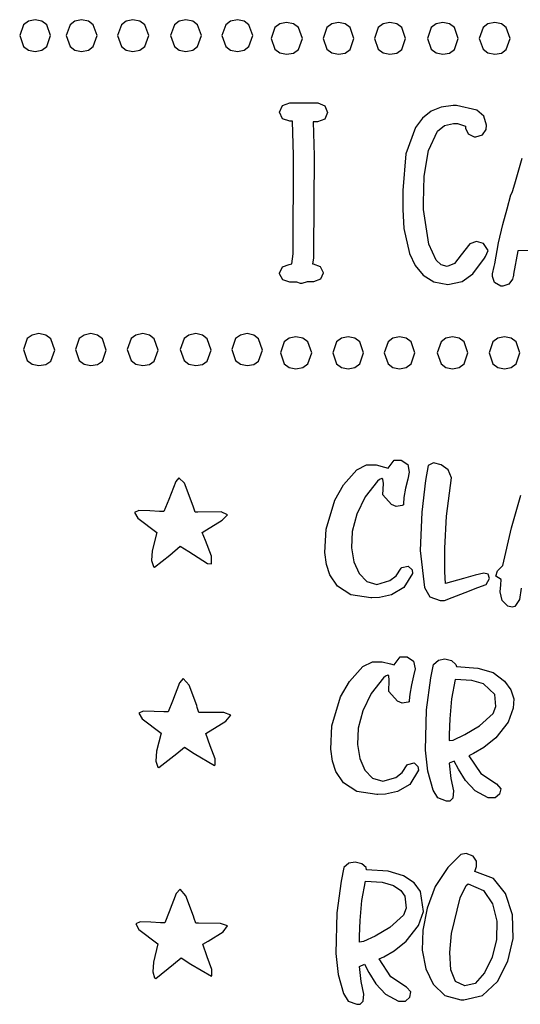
# Model space of a CAD drawing. Extents: x 48 to 160, y 6 to 137.
# Tile 4 of 14: x 105 to 131, y 11 to 63. Entities that reach past the tile are written whole.
import ezdxf

# ---------------------------------------------------------------- set-up
doc = ezdxf.new("R2010")
doc.units = 0

msp = doc.modelspace()

# ---------------------------------------------------------------- linework, layer by layer
at = {"layer": 'Layer 1'}
for p, q in [((105.145752, 62.336827), (104.94467, 61.764445)), ((105.397106, 62.525452), (105.145752, 62.336827)), ((105.749, 62.597), (105.397106, 62.525452)), ((106.10075, 62.525449), (105.749, 62.597)), ((105.749, 62.597), (105.749, 62.597)), ((106.352, 62.336814), (106.10075, 62.525449)), ((106.553, 61.764411), (106.352, 62.336814)), ((107.572752, 62.336827), (107.37167, 61.764445)), ((107.824106, 62.525452), (107.572752, 62.336827)), ((108.176, 62.597), (107.824106, 62.525452)), ((108.52775, 62.525449), (108.176, 62.597)), ((108.176, 62.597), (108.176, 62.597)), ((108.779, 62.336814), (108.52775, 62.525449)), ((108.98, 61.764411), (108.779, 62.336814)), ((110.253752, 62.336827), (110.05267, 61.764445)), ((110.505106, 62.525452), (110.253752, 62.336827)), ((110.857, 62.597), (110.505106, 62.525452)), ((111.217938, 62.525449), (110.857, 62.597)), ((110.857, 62.597), (110.857, 62.597)), ((111.47575, 62.336814), (111.217938, 62.525449)), ((111.682, 61.764411), (111.47575, 62.336814)), ((113.019752, 62.336827), (112.81867, 61.764445)), ((113.271106, 62.525452), (113.019752, 62.336827)), ((113.623, 62.597), (113.271106, 62.525452)), ((113.97475, 62.525449), (113.623, 62.597)), ((113.623, 62.597), (113.623, 62.597)), ((114.226, 62.336814), (113.97475, 62.525449)), ((114.427, 61.764411), (114.226, 62.336814)), ((115.700752, 62.336827), (115.49967, 61.764445)), ((115.952106, 62.525452), (115.700752, 62.336827)), ((116.304, 62.597), (115.952106, 62.525452)), ((116.65575, 62.525449), (116.304, 62.597)), ((116.304, 62.597), (116.304, 62.597)), ((116.907, 62.336814), (116.65575, 62.525449)), ((117.108, 61.764411), (116.907, 62.336814)), ((118.520106, 62.384252), (118.268752, 62.195627)), ((118.872, 62.4558), (118.520106, 62.384252)), ((119.233266, 62.383096), (118.872, 62.4558)), ((118.872, 62.4558), (118.872, 62.4558)), ((119.491313, 62.191662), (119.233266, 62.383096)), ((121.229106, 62.384252), (120.977752, 62.195627)), ((121.581, 62.4558), (121.229106, 62.384252)), ((121.933078, 62.383096), (121.581, 62.4558)), ((121.581, 62.4558), (121.581, 62.4558)), ((122.184563, 62.191662), (121.933078, 62.383096)), ((123.910106, 62.384252), (123.658752, 62.195627)), ((124.262, 62.4558), (123.910106, 62.384252)), ((124.623266, 62.383096), (124.262, 62.4558)), ((124.262, 62.4558), (124.262, 62.4558)), ((124.881312, 62.191662), (124.623266, 62.383096)), ((126.676106, 62.384252), (126.424752, 62.195627)), ((127.028, 62.4558), (126.676106, 62.384252)), ((127.380078, 62.383096), (127.028, 62.4558)), ((127.028, 62.4558), (127.028, 62.4558)), ((127.631563, 62.191662), (127.380078, 62.383096)), ((129.385106, 62.384252), (129.133753, 62.195627)), ((129.737, 62.4558), (129.385106, 62.384252)), ((130.089078, 62.383096), (129.737, 62.4558)), ((129.737, 62.4558), (129.737, 62.4558)), ((130.340563, 62.191662), (130.089078, 62.383096)), ((104.94467, 61.764445), (105.145752, 61.192063)), ((106.352, 61.192025), (106.553, 61.764411)), ((107.37167, 61.764445), (107.572752, 61.192063)), ((108.779, 61.192025), (108.98, 61.764411)), ((110.05267, 61.764445), (110.253752, 61.192063)), ((111.47575, 61.192025), (111.682, 61.764411)), ((112.81867, 61.764445), (113.019752, 61.192063)), ((114.226, 61.192025), (114.427, 61.764411)), ((115.49967, 61.764445), (115.700752, 61.192063)), ((116.907, 61.192025), (117.108, 61.764411)), ((118.268752, 62.195627), (118.06767, 61.623245)), ((119.69775, 61.612674), (119.491313, 62.191662)), ((120.977752, 62.195627), (120.77667, 61.623245)), ((122.38575, 61.612674), (122.184563, 62.191662)), ((123.658752, 62.195627), (123.45767, 61.623245)), ((125.08775, 61.612674), (124.881312, 62.191662)), ((126.424752, 62.195627), (126.22367, 61.623245)), ((127.83275, 61.612674), (127.631563, 62.191662)), ((129.133753, 62.195627), (128.93267, 61.623245)), ((130.54175, 61.612674), (130.340563, 62.191662)), ((105.145752, 61.192063), (105.397106, 61.003438)), ((106.10075, 61.003412), (106.352, 61.192025)), ((107.572752, 61.192063), (107.824106, 61.003438)), ((108.52775, 61.003412), (108.779, 61.192025)), ((110.253752, 61.192063), (110.505106, 61.003438)), ((111.217938, 61.003412), (111.47575, 61.192025)), ((113.019752, 61.192063), (113.271106, 61.003438)), ((113.97475, 61.003412), (114.226, 61.192025)), ((115.700752, 61.192063), (115.952106, 61.003438)), ((116.65575, 61.003412), (116.907, 61.192025)), ((118.06767, 61.623245), (118.268752, 61.050863)), ((119.491313, 61.038971), (119.69775, 61.612674)), ((120.77667, 61.623245), (120.977752, 61.050863)), ((122.184563, 61.038971), (122.38575, 61.612674)), ((123.45767, 61.623245), (123.658752, 61.050863)), ((124.881312, 61.038971), (125.08775, 61.612674)), ((126.22367, 61.623245), (126.424752, 61.050863)), ((127.631563, 61.038971), (127.83275, 61.612674)), ((128.93267, 61.623245), (129.133753, 61.050863)), ((130.340563, 61.038971), (130.54175, 61.612674)), ((105.397106, 61.003438), (105.749, 60.93189)), ((105.749, 60.93189), (106.10075, 61.003412)), ((107.824106, 61.003438), (108.176, 60.93189)), ((108.176, 60.93189), (108.52775, 61.003412)), ((110.505106, 61.003438), (110.857, 60.93189)), ((110.857, 60.93189), (111.217938, 61.003412)), ((113.271106, 61.003438), (113.623, 60.93189)), ((113.623, 60.93189), (113.97475, 61.003412)), ((115.952106, 61.003438), (116.304, 60.93189)), ((116.304, 60.93189), (116.65575, 61.003412)), ((118.268752, 61.050863), (118.520106, 60.862238)), ((118.520106, 60.862238), (118.872, 60.79069)), ((118.872, 60.79069), (119.233266, 60.854144)), ((119.233266, 60.854144), (119.491313, 61.038971)), ((120.977752, 61.050863), (121.229106, 60.862238)), ((121.229106, 60.862238), (121.581, 60.79069)), ((121.581, 60.79069), (121.933078, 60.854144)), ((121.933078, 60.854144), (122.184563, 61.038971)), ((123.658752, 61.050863), (123.910106, 60.862238)), ((123.910106, 60.862238), (124.262, 60.79069)), ((124.262, 60.79069), (124.623266, 60.854144)), ((124.623266, 60.854144), (124.881312, 61.038971)), ((126.424752, 61.050863), (126.676106, 60.862238)), ((126.676106, 60.862238), (127.028, 60.79069)), ((127.028, 60.79069), (127.380078, 60.854144)), ((127.380078, 60.854144), (127.631563, 61.038971)), ((129.133753, 61.050863), (129.385106, 60.862238)), ((129.385106, 60.862238), (129.737, 60.79069)), ((129.737, 60.79069), (130.089078, 60.854144)), ((130.089078, 60.854144), (130.340563, 61.038971)), ((118.504778, 57.770977), (118.656473, 58.116699)), ((118.656473, 58.116699), (119.041, 58.250754)), ((119.041, 58.250754), (120.509, 58.2507)), ((120.509, 58.2507), (120.86875, 58.091988)), ((127.564, 58.1096), (126.948843, 58.030335)), ((127.564221, 58.109594), (127.564, 58.1096)), ((127.620665, 58.109594), (127.564221, 58.109594)), ((127.733554, 58.109594), (127.620665, 58.109594)), ((128.809523, 57.866177), (127.733554, 58.109594)), ((118.656473, 57.425255), (118.504778, 57.770977)), ((121.017, 57.7427), (120.865306, 57.407561)), ((120.86875, 58.091988), (121.017, 57.7427)), ((121.017, 57.7427), (121.017, 57.7427)), ((126.415708, 57.814149), (125.964595, 57.461702)), ((126.948843, 58.030335), (126.415708, 57.814149)), ((129.174206, 57.55), (128.809523, 57.866177)), ((119.041, 57.2912), (118.656473, 57.425255)), ((119.182557, 57.291162), (119.041, 57.2912)), ((119.239001, 55.513162), (119.182557, 57.291162)), ((120.480778, 57.262923), (120.255, 57.263)), ((120.255, 57.263), (120.311444, 55.485)), ((120.865306, 57.407561), (120.480778, 57.262923)), ((125.964595, 57.461702), (125.595502, 56.973655)), ((127.119388, 57.072923), (127.59244, 57.17826)), ((127.59244, 57.17826), (127.677107, 57.17826)), ((127.677107, 57.17826), (127.789996, 57.17826)), ((127.789996, 57.17826), (128.213329, 57.037149)), ((129.313994, 57.093594), (129.174206, 57.55)), ((129.285772, 56.867816), (129.313994, 57.093594)), ((125.595502, 56.973655), (125.10338, 55.593412)), ((126.273055, 55.77068), (126.750185, 56.780063)), ((126.750185, 56.780063), (127.119388, 57.072923)), ((128.213329, 57.037149), (128.213329, 56.92426)), ((128.213329, 56.92426), (128.35444, 56.634982)), ((128.35444, 56.634982), (128.664884, 56.472705)), ((128.74955, 56.472705), (129.102328, 56.585594)), ((129.102328, 56.585594), (129.285772, 56.867816)), ((128.664884, 56.472705), (128.74955, 56.472705)), ((125.10338, 55.593412), (124.93934, 53.67871)), ((126.060507, 54.427922), (126.273055, 55.77068)), ((119.210779, 50.376722), (119.239001, 55.513162)), ((120.311444, 55.485), (120.283222, 50.48967)), ((130.78211, 54.01739), (131.177221, 55.37206)), ((126.012, 53.0296), (126.060507, 54.427922)), ((130.669221, 53.622279), (130.78211, 54.01739)), ((124.93934, 53.67871), (124.93934, 53.001377)), ((130.584555, 53.452946), (130.640999, 53.565835)), ((130.640999, 53.565835), (130.669221, 53.622279)), ((124.93934, 53.001377), (124.93934, 52.690933)), ((126.012333, 52.690996), (126.012, 53.0296)), ((130.387, 52.719169), (130.584555, 53.452946)), ((124.93934, 52.690933), (124.999753, 51.685075)), ((126.294557, 50.867137), (126.012333, 52.690996)), ((130.161222, 51.900725), (130.387, 52.719169)), ((124.999753, 51.685075), (125.295645, 50.380238)), ((129.935444, 50.94117), (130.161222, 51.900725)), ((128.781639, 51.004722), (128.439445, 50.884778)), ((129.145, 50.913), (128.781639, 51.004722)), ((129.398445, 50.546044), (129.145, 50.913)), ((129.145, 50.913), (129.145, 50.913)), ((129.737889, 49.8405), (129.935444, 50.94117)), ((120.283222, 50.48967), (120.283222, 50.320337)), ((126.679085, 50.043844), (126.294557, 50.867137)), ((128.439445, 50.884778), (127.98789, 50.320334)), ((129.257334, 50.2356), (129.398445, 50.546044)), ((130.950673, 50.517878), (130.724895, 49.304328)), ((132.390003, 50.574322), (130.950673, 50.517878)), ((119.154335, 49.8405), (119.210779, 50.376722)), ((120.283222, 50.151004), (120.227, 49.8405)), ((120.283222, 50.320337), (120.283222, 50.151004)), ((125.295645, 50.380238), (125.585639, 49.763704)), ((126.941464, 49.792105), (126.679085, 50.043844)), ((127.98789, 50.320334), (127.642168, 49.861723)), ((128.601166, 49.321904), (129.20089, 50.150933)), ((129.20089, 50.150933), (129.257334, 50.2356)), ((118.505224, 49.360723), (118.65339, 49.68175)), ((118.65339, 49.68175), (119.013224, 49.812278)), ((119.013224, 49.812278), (119.154335, 49.8405)), ((120.227, 49.8405), (120.255, 49.8405)), ((120.255, 49.8405), (120.618361, 49.709972)), ((120.618361, 49.709972), (120.791222, 49.388945)), ((120.791222, 49.388945), (120.791222, 49.360723)), ((125.585639, 49.763704), (125.998994, 49.250026)), ((127.254113, 49.699446), (126.941464, 49.792105)), ((127.642168, 49.861723), (127.254113, 49.699446)), ((129.625, 49.3325), (129.709667, 49.699389)), ((129.709667, 49.699389), (129.737889, 49.8405)), ((118.505224, 49.332501), (118.505224, 49.360723)), ((118.678085, 49.011473), (118.505224, 49.332501)), ((119.041446, 48.880946), (118.678085, 49.011473)), ((119.408335, 48.880946), (119.041446, 48.880946)), ((119.60589, 48.824501), (119.408335, 48.880946)), ((119.944556, 48.909168), (119.662334, 48.824501)), ((120.283222, 48.909168), (119.944556, 48.909168)), ((120.643055, 49.039695), (120.283222, 48.909168)), ((120.791222, 49.360723), (120.643055, 49.039695)), ((125.998994, 49.250026), (126.557209, 48.898405)), ((126.557209, 48.898405), (127.28178, 48.768043)), ((127.28178, 48.768043), (128.042015, 48.932526)), ((128.042015, 48.932526), (128.601166, 49.321904)), ((129.624334, 49.191378), (129.625, 49.3325)), ((129.730167, 48.873878), (129.624334, 49.191378)), ((130.047667, 48.683378), (129.730167, 48.873878)), ((130.668556, 49.050267), (130.478056, 48.782156)), ((130.696778, 49.191378), (130.668556, 49.050267)), ((130.725, 49.2196), (130.696778, 49.191378)), ((130.724895, 49.304328), (130.725, 49.2196)), ((119.662334, 48.824501), (119.60589, 48.824501)), ((130.160556, 48.683378), (130.047667, 48.683378)), ((130.478056, 48.782156), (130.160556, 48.683378)), ((105.342752, 45.939727), (105.14167, 45.367345)), ((105.594106, 46.128352), (105.342752, 45.939727)), ((105.946, 46.1999), (105.594106, 46.128352)), ((106.307266, 46.126035), (105.946, 46.1999)), ((105.946, 46.1999), (105.946, 46.1999)), ((106.565312, 45.931783), (106.307266, 46.126035)), ((106.77175, 45.346161), (106.565312, 45.931783)), ((108.051752, 45.939727), (107.85067, 45.367345)), ((108.303106, 46.128352), (108.051752, 45.939727)), ((108.655, 46.1999), (108.303106, 46.128352)), ((109.007078, 46.126035), (108.655, 46.1999)), ((108.655, 46.1999), (108.655, 46.1999)), ((109.258562, 45.931783), (109.007078, 46.126035)), ((109.45975, 45.346161), (109.258562, 45.931783)), ((110.761752, 45.939727), (110.56067, 45.367345)), ((111.013106, 46.128352), (110.761752, 45.939727)), ((111.365, 46.1999), (111.013106, 46.128352)), ((111.71675, 46.126035), (111.365, 46.1999)), ((111.365, 46.1999), (111.365, 46.1999)), ((111.968, 45.931783), (111.71675, 46.126035)), ((112.169, 45.346161), (111.968, 45.931783)), ((113.527752, 45.939727), (113.32667, 45.367345)), ((113.779106, 46.128352), (113.527752, 45.939727)), ((114.131, 46.1999), (113.779106, 46.128352)), ((114.48275, 46.126035), (114.131, 46.1999)), ((114.131, 46.1999), (114.131, 46.1999)), ((114.734, 45.931783), (114.48275, 46.126035)), ((114.935, 45.346161), (114.734, 45.931783)), ((116.208752, 45.939727), (116.00767, 45.367345)), ((116.460106, 46.128352), (116.208752, 45.939727)), ((116.812, 46.1999), (116.460106, 46.128352)), ((117.16375, 46.126035), (116.812, 46.1999)), ((116.812, 46.1999), (116.812, 46.1999)), ((117.415, 45.931783), (117.16375, 46.126035)), ((117.616, 45.346161), (117.415, 45.931783)), ((118.748752, 45.770327), (118.54767, 45.197945)), ((119.000106, 45.958952), (118.748752, 45.770327)), ((119.352, 46.0305), (119.000106, 45.958952)), ((119.722453, 45.958953), (119.352, 46.0305)), ((119.352, 46.0305), (119.352, 46.0305)), ((119.987063, 45.770328), (119.722453, 45.958953)), ((120.19875, 45.197949), (119.987063, 45.770328)), ((121.485752, 45.770327), (121.28467, 45.197945)), ((121.737106, 45.958952), (121.485752, 45.770327)), ((122.089, 46.0305), (121.737106, 45.958952)), ((122.441078, 45.958953), (122.089, 46.0305)), ((122.089, 46.0305), (122.089, 46.0305)), ((122.692563, 45.770328), (122.441078, 45.958953)), ((122.89375, 45.197949), (122.692563, 45.770328)), ((124.166752, 45.770327), (123.96567, 45.197945)), ((124.418106, 45.958952), (124.166752, 45.770327)), ((124.77, 46.0305), (124.418106, 45.958952)), ((125.122078, 45.958953), (124.77, 46.0305)), ((124.77, 46.0305), (124.77, 46.0305)), ((125.373563, 45.770328), (125.122078, 45.958953)), ((125.57475, 45.197949), (125.373563, 45.770328)), ((126.932752, 45.770327), (126.73167, 45.197945)), ((127.184106, 45.958952), (126.932752, 45.770327)), ((127.536, 46.0305), (127.184106, 45.958952)), ((127.888078, 45.958953), (127.536, 46.0305)), ((127.536, 46.0305), (127.536, 46.0305)), ((128.139563, 45.770328), (127.888078, 45.958953)), ((128.34075, 45.197949), (128.139563, 45.770328)), ((129.641752, 45.770327), (129.44067, 45.197945)), ((129.893106, 45.958952), (129.641752, 45.770327)), ((130.245, 46.0305), (129.893106, 45.958952)), ((130.597078, 45.958953), (130.245, 46.0305)), ((130.245, 46.0305), (130.245, 46.0305)), ((130.848563, 45.770328), (130.597078, 45.958953)), ((131.04975, 45.197949), (130.848563, 45.770328)), ((105.14167, 45.367345), (105.342752, 44.794963)), ((106.565312, 44.771132), (106.77175, 45.346161)), ((107.85067, 45.367345), (108.051752, 44.794963)), ((109.258562, 44.771132), (109.45975, 45.346161)), ((110.56067, 45.367345), (110.761752, 44.794963)), ((111.968, 44.771132), (112.169, 45.346161)), ((113.32667, 45.367345), (113.527752, 44.794963)), ((114.734, 44.771132), (114.935, 45.346161)), ((116.00767, 45.367345), (116.208752, 44.794963)), ((117.415, 44.771132), (117.616, 45.346161)), ((105.342752, 44.794963), (105.594106, 44.606338)), ((106.307266, 44.590119), (106.565312, 44.771132)), ((108.051752, 44.794963), (108.303106, 44.606338)), ((109.007078, 44.590119), (109.258562, 44.771132)), ((110.761752, 44.794963), (111.013106, 44.606338)), ((111.71675, 44.590119), (111.968, 44.771132)), ((113.527752, 44.794963), (113.779106, 44.606338)), ((114.48275, 44.590119), (114.734, 44.771132)), ((116.208752, 44.794963), (116.460106, 44.606338)), ((117.16375, 44.590119), (117.415, 44.771132)), ((118.54767, 45.197945), (118.748752, 44.625563)), ((119.987063, 44.625568), (120.19875, 45.197949)), ((121.28467, 45.197945), (121.485752, 44.625563)), ((122.692563, 44.625568), (122.89375, 45.197949)), ((123.96567, 45.197945), (124.166752, 44.625563)), ((125.373563, 44.625568), (125.57475, 45.197949)), ((126.73167, 45.197945), (126.932752, 44.625563)), ((128.139563, 44.625568), (128.34075, 45.197949)), ((129.44067, 45.197945), (129.641752, 44.625563)), ((130.848563, 44.625568), (131.04975, 45.197949)), ((105.594106, 44.606338), (105.946, 44.53479)), ((105.946, 44.53479), (106.307266, 44.590119)), ((108.303106, 44.606338), (108.655, 44.53479)), ((108.655, 44.53479), (109.007078, 44.590119)), ((111.013106, 44.606338), (111.365, 44.53479)), ((111.365, 44.53479), (111.71675, 44.590119)), ((113.779106, 44.606338), (114.131, 44.53479)), ((114.131, 44.53479), (114.48275, 44.590119)), ((116.460106, 44.606338), (116.812, 44.53479)), ((116.812, 44.53479), (117.16375, 44.590119)), ((118.748752, 44.625563), (119.000106, 44.436938)), ((119.000106, 44.436938), (119.352, 44.36539)), ((119.352, 44.36539), (119.722453, 44.436941)), ((119.722453, 44.436941), (119.987063, 44.625568)), ((121.485752, 44.625563), (121.737106, 44.436938)), ((121.737106, 44.436938), (122.089, 44.36539)), ((122.089, 44.36539), (122.441078, 44.436941)), ((122.441078, 44.436941), (122.692563, 44.625568)), ((124.166752, 44.625563), (124.418106, 44.436938)), ((124.418106, 44.436938), (124.77, 44.36539)), ((124.77, 44.36539), (125.122078, 44.436941)), ((125.122078, 44.436941), (125.373563, 44.625568)), ((126.932752, 44.625563), (127.184106, 44.436938)), ((127.184106, 44.436938), (127.536, 44.36539)), ((127.536, 44.36539), (127.888078, 44.436941)), ((127.888078, 44.436941), (128.139563, 44.625568)), ((129.641752, 44.625563), (129.893106, 44.436938)), ((129.893106, 44.436938), (130.245, 44.36539)), ((130.245, 44.36539), (130.597078, 44.436941)), ((130.597078, 44.436941), (130.848563, 44.625568)), ((124.177225, 39.172566), (124.487669, 39.595899)), ((124.487669, 39.595899), (124.854558, 39.595899)), ((124.854558, 39.595899), (125.193224, 39.370121)), ((121.845365, 38.308263), (122.540337, 39.0879)), ((122.540337, 39.0879), (123.048337, 39.3419)), ((123.048337, 39.3419), (123.556337, 39.3419)), ((123.556337, 39.3419), (123.97967, 39.229011)), ((123.97967, 39.229011), (124.177225, 39.172566)), ((125.193224, 39.370121), (125.27789, 38.97501)), ((126.266114, 39.313625), (126.125003, 38.523403)), ((126.548336, 39.454736), (126.266114, 39.313625)), ((126.943447, 39.341847), (126.548336, 39.454736)), ((127.310336, 39.087847), (126.943447, 39.341847)), ((127.479669, 38.664514), (127.310336, 39.087847)), ((113.256003, 38.664505), (113.093726, 38.481061)), ((113.538225, 38.385812), (113.256003, 38.664505)), ((123.726223, 38.579844), (123.613334, 38.495178)), ((123.839112, 38.636289), (123.726223, 38.579844)), ((123.895557, 38.608066), (123.839112, 38.636289)), ((123.923779, 38.382288), (123.895557, 38.608066)), ((125.193224, 38.608121), (125.080335, 38.128344)), ((125.27789, 38.97501), (125.193224, 38.608121)), ((127.225669, 36.660734), (127.479669, 38.664514)), ((113.093726, 38.481061), (112.719781, 37.535615)), ((113.98978, 37.196955), (113.538225, 38.385812)), ((121.383227, 37.50746), (121.845365, 38.308263)), ((123.613334, 38.495178), (122.981863, 37.676733)), ((123.895557, 37.789622), (123.923779, 38.382288)), ((125.080335, 38.128344), (124.995668, 37.648567)), ((126.125003, 38.523403), (125.927448, 36.886513)), ((122.981863, 37.676733), (122.540894, 36.773628)), ((124.347112, 37.281622), (123.895557, 37.789622)), ((124.995668, 37.648567), (124.967446, 37.309901)), ((130.612776, 36.06806), (131.092553, 37.76139)), ((112.719781, 37.535615), (112.465781, 36.914727)), ((114.018002, 37.140511), (113.98978, 37.196955)), ((114.102669, 36.886511), (114.018002, 37.140511)), ((120.931672, 35.98346), (121.383227, 37.50746)), ((124.601112, 37.168733), (124.347112, 37.281622)), ((124.911556, 37.225178), (124.601112, 37.168733)), ((124.968, 37.2534), (124.911556, 37.225178)), ((124.967446, 37.309901), (124.968, 37.2534)), ((111.167556, 36.964189), (110.941778, 36.858356)), ((110.941778, 36.858356), (111.107583, 36.558495)), ((111.107583, 36.558495), (112.098888, 35.814136)), ((111.732, 36.943022), (111.167556, 36.964189)), ((112.24, 36.9148), (111.732, 36.943022)), ((112.465781, 36.914727), (112.24, 36.9148)), ((114.24378, 36.886511), (114.102669, 36.886511)), ((115.464389, 36.890039), (114.24378, 36.886511)), ((115.796, 36.7454), (115.464389, 36.890039)), ((115.513771, 36.463239), (115.796, 36.7454)), ((115.796, 36.7454), (115.796, 36.7454)), ((115.796, 36.7454), (115.796, 36.7454)), ((122.540894, 36.773628), (122.304533, 35.866991)), ((125.927448, 36.886513), (125.842782, 34.882733)), ((127.141003, 34.995624), (127.225669, 36.660734)), ((114.469551, 35.814128), (115.513771, 36.463239)), ((130.161221, 34.09251), (130.612776, 36.06806)), ((112.098888, 35.814136), (111.866055, 34.861637)), ((114.638884, 35.390795), (114.469551, 35.814128)), ((120.875227, 34.76991), (120.931672, 35.98346)), ((122.304533, 35.866991), (122.258672, 35.023848)), ((112.776221, 34.628801), (113.312443, 35.108578)), ((113.312443, 35.108578), (113.763998, 34.826356)), ((114.952856, 34.582939), (114.638884, 35.390795)), ((122.258672, 35.023848), (122.382144, 34.283014)), ((127.141003, 33.753844), (127.141003, 34.995624)), ((111.866055, 34.861637), (111.829013, 34.3457)), ((111.985999, 34.007913), (112.776221, 34.628801)), ((113.763998, 34.826356), (114.74825, 34.205468)), ((114.949328, 34.177245), (114.952856, 34.582939)), ((120.959894, 34.149022), (120.875227, 34.76991)), ((125.842782, 34.882733), (126.06856, 32.935403)), ((111.829013, 34.3457), (111.929555, 34.036136)), ((111.929555, 34.036136), (111.985999, 34.007913)), ((114.74825, 34.205468), (114.949328, 34.177245)), ((121.129227, 33.6128), (120.959894, 34.149022)), ((122.382144, 34.283014), (122.653783, 33.669178)), ((124.601116, 33.552761), (124.855115, 33.9514)), ((124.855115, 33.9514), (124.883337, 33.979622)), ((124.883337, 33.979622), (125.222003, 34.064288)), ((125.222003, 34.064288), (125.419, 33.8668)), ((129.878999, 33.810288), (130.161221, 34.09251)), ((121.524338, 33.020134), (121.129227, 33.6128)), ((122.653783, 33.669178), (123.05595, 33.259955)), ((124.262449, 33.302289), (124.601116, 33.552761)), ((125.447222, 33.669245), (124.995667, 32.935468)), ((125.419, 33.8668), (125.447222, 33.669245)), ((125.419, 33.8668), (125.419, 33.8668)), ((127.169225, 33.161178), (127.141003, 33.753844)), ((128.721445, 33.584511), (128.100557, 33.415178)), ((129.173, 33.6974), (128.721445, 33.584511)), ((129.39878, 33.640959), (129.173, 33.6974)), ((129.173, 33.6974), (129.173, 33.6974)), ((129.455224, 33.415181), (129.39878, 33.640959)), ((129.794332, 33.528066), (129.878999, 33.810288)), ((130.076554, 33.358733), (129.794332, 33.528066)), ((122.229893, 32.568579), (121.524338, 33.020134)), ((123.05595, 33.259955), (123.585116, 33.104734)), ((123.585116, 33.104734), (124.262449, 33.302289)), ((124.995667, 32.935468), (124.346556, 32.568579)), ((126.06856, 32.935403), (126.350782, 32.455626)), ((127.479669, 33.245845), (127.169225, 33.161178)), ((128.100557, 33.415178), (127.479669, 33.245845)), ((128.185225, 32.681404), (128.862558, 32.935404)), ((128.862558, 32.935404), (129.285891, 33.104737)), ((129.285891, 33.104737), (129.455224, 33.415181)), ((130.02011, 32.709622), (130.048332, 33.076511)), ((130.048332, 33.076511), (130.076554, 33.358733)), ((123.274113, 32.399246), (122.229893, 32.568579)), ((123.330557, 32.399246), (123.274113, 32.399246)), ((123.725668, 32.427468), (123.330557, 32.399246)), ((124.346556, 32.568579), (123.725668, 32.427468)), ((126.350782, 32.455626), (126.887004, 32.258071)), ((127.112781, 32.258071), (127.507892, 32.427404)), ((127.507892, 32.427404), (128.185225, 32.681404)), ((130.132999, 32.258067), (130.02011, 32.709622)), ((131.120776, 32.907178), (131.03611, 32.314512)), ((126.887004, 32.258071), (127.084559, 32.258071)), ((127.084559, 32.258071), (127.112781, 32.258071)), ((130.415221, 31.975845), (130.132999, 32.258067)), ((130.640999, 31.919401), (130.415221, 31.975845)), ((130.78211, 31.947623), (130.640999, 31.919401)), ((131.03611, 32.314512), (130.78211, 31.947623)), ((124.488225, 28.899666), (124.798669, 29.322999)), ((124.798669, 29.322999), (125.165558, 29.322999)), ((125.165558, 29.322999), (125.504224, 29.097221)), ((122.156365, 28.035363), (122.851337, 28.815)), ((122.851337, 28.815), (123.359337, 29.069)), ((123.359337, 29.069), (123.867337, 29.069)), ((123.867337, 29.069), (124.29067, 28.956111)), ((124.29067, 28.956111), (124.488225, 28.899666)), ((125.504224, 29.097221), (125.58889, 28.70211)), ((126.407112, 28.222279), (126.548223, 28.927834)), ((126.548223, 28.927834), (126.802223, 29.153612)), ((126.802223, 29.153612), (127.140889, 29.210056)), ((127.140889, 29.210056), (127.479555, 29.12539)), ((127.479555, 29.12539), (127.705333, 28.927835)), ((127.705333, 28.927835), (127.733556, 28.814946)), ((127.733556, 28.814946), (128.862445, 28.733807)), ((124.036223, 28.306944), (123.923334, 28.222278)), ((124.149112, 28.363389), (124.036223, 28.306944)), ((124.205557, 28.335166), (124.149112, 28.363389)), ((124.233779, 28.109388), (124.205557, 28.335166)), ((125.504224, 28.335221), (125.391335, 27.855444)), ((125.58889, 28.70211), (125.504224, 28.335221)), ((128.862445, 28.733807), (129.652666, 28.504502)), ((129.652666, 28.504502), (130.245583, 28.052988)), ((113.28389, 27.971861), (112.917001, 27.00878)), ((113.481445, 28.19411), (113.28389, 27.971861)), ((113.791889, 27.848389), (113.481445, 28.19411)), ((114.187, 26.783), (113.791889, 27.848389)), ((121.694227, 27.23456), (122.156365, 28.035363)), ((123.923334, 28.222278), (123.291863, 27.403833)), ((124.205557, 27.516722), (124.233779, 28.109388)), ((125.391335, 27.855444), (125.306668, 27.375667)), ((126.181334, 26.557169), (126.407112, 28.222279)), ((127.676893, 28.137687), (127.479338, 27.121687)), ((128.548249, 28.088298), (127.676893, 28.137687)), ((129.144443, 27.911909), (128.548249, 28.088298)), ((129.737109, 27.347465), (129.144443, 27.911909)), ((130.245583, 28.052988), (130.584, 27.6014)), ((123.291863, 27.403833), (122.850894, 26.500728)), ((124.657112, 27.008722), (124.205557, 27.516722)), ((125.306668, 27.375667), (125.278446, 27.037001)), ((129.793553, 26.726577), (129.737109, 27.347465)), ((130.584, 27.6014), (130.725111, 27.121623)), ((130.584, 27.6014), (130.584, 27.6014)), ((112.917001, 27.00878), (112.691223, 26.444336)), ((114.215222, 26.670111), (114.187, 26.783)), ((121.242672, 25.71056), (121.694227, 27.23456)), ((124.911112, 26.895833), (124.657112, 27.008722)), ((125.221556, 26.952278), (124.911112, 26.895833)), ((125.278, 26.9805), (125.221556, 26.952278)), ((125.278446, 27.037001), (125.278, 26.9805)), ((127.479338, 27.121687), (127.394671, 26.077467)), ((130.725111, 27.121623), (130.696889, 26.641845)), ((111.393001, 26.493725), (111.167223, 26.387892)), ((111.167223, 26.387892), (111.333029, 26.088031)), ((111.957445, 26.472558), (111.393001, 26.493725)), ((112.465445, 26.444336), (111.957445, 26.472558)), ((112.691223, 26.444336), (112.465445, 26.444336)), ((114.299889, 26.416111), (114.215222, 26.670111)), ((114.441, 26.416111), (114.299889, 26.416111)), ((115.594583, 26.409055), (114.441, 26.416111)), ((115.965, 26.275), (115.594583, 26.409055)), ((115.710993, 25.96456), (115.965, 26.275)), ((115.965, 26.275), (115.965, 26.275)), ((115.965, 26.275), (115.965, 26.275)), ((122.850894, 26.500728), (122.614533, 25.594091)), ((126.12489, 24.440509), (126.181334, 26.557169)), ((128.946887, 25.710577), (129.652442, 26.359688)), ((129.652442, 26.359688), (129.793553, 26.726577)), ((130.696889, 26.641845), (130.442889, 25.908068)), ((111.333029, 26.088031), (112.324333, 25.343672)), ((114.666773, 25.315449), (115.710993, 25.96456)), ((121.186227, 24.49701), (121.242672, 25.71056)), ((127.394671, 26.077467), (127.366449, 25.259023)), ((128.184888, 25.259022), (128.946887, 25.710577)), ((130.442889, 25.908068), (129.793778, 25.089624)), ((112.324333, 25.343672), (112.0915, 24.391173)), ((114.892551, 24.666338), (114.666773, 25.315449)), ((122.614533, 25.594091), (122.568672, 24.750948)), ((127.366449, 25.259023), (127.366449, 24.948579)), ((127.564, 24.9768), (128.184888, 25.259022)), ((122.568672, 24.750948), (122.692144, 24.010114)), ((127.366449, 24.948579), (127.564, 24.9768)), ((127.564, 24.9768), (127.564, 24.9768)), ((129.793778, 25.089624), (129.17289, 24.581624)), ((112.0915, 24.391173), (112.054458, 23.875236)), ((112.211445, 23.537449), (113.142778, 24.271226)), ((113.142778, 24.271226), (113.537889, 24.609892)), ((113.537889, 24.609892), (114.045889, 24.271226)), ((114.045889, 24.271226), (115.118329, 23.650338)), ((115.146551, 23.992533), (114.892551, 24.666338)), ((121.270894, 23.876122), (121.186227, 24.49701)), ((126.237779, 23.343372), (126.12489, 24.440509)), ((128.636668, 24.27118), (128.382668, 24.158291)), ((129.17289, 24.581624), (128.636668, 24.27118)), ((112.054458, 23.875236), (112.155, 23.565672)), ((115.118329, 23.650338), (115.146551, 23.678561)), ((115.146551, 23.678561), (115.146551, 23.992533)), ((121.440227, 23.3399), (121.270894, 23.876122)), ((122.692144, 24.010114), (122.963783, 23.396278)), ((124.911116, 23.279861), (125.165115, 23.6785)), ((125.165115, 23.6785), (125.193337, 23.706722)), ((125.193337, 23.706722), (125.532003, 23.791388)), ((125.532003, 23.791388), (125.73, 23.5939)), ((127.620667, 23.876069), (127.366667, 23.76318)), ((127.366667, 23.76318), (127.451333, 22.972958)), ((127.846445, 23.452736), (127.620667, 23.876069)), ((128.382668, 24.158291), (129.003556, 23.226958)), ((112.155, 23.565672), (112.211445, 23.537449)), ((121.835338, 22.747234), (121.440227, 23.3399)), ((122.963783, 23.396278), (123.36595, 22.987055)), ((124.572449, 23.029389), (124.911116, 23.279861)), ((125.758222, 23.396345), (125.306667, 22.662568)), ((125.73, 23.5939), (125.758222, 23.396345)), ((125.73, 23.5939), (125.73, 23.5939)), ((126.520001, 22.352069), (126.237779, 23.343372)), ((128.213334, 22.86007), (127.846445, 23.452736)), ((129.003556, 23.226958), (129.822, 22.690736)), ((122.540893, 22.295679), (121.835338, 22.747234)), ((123.36595, 22.987055), (123.895116, 22.831834)), ((123.895116, 22.831834), (124.572449, 23.029389)), ((125.306667, 22.662568), (124.657556, 22.295679)), ((127.451333, 22.972958), (127.592444, 22.323847)), ((128.721334, 22.323848), (128.213334, 22.86007)), ((129.822, 22.690736), (130.047778, 22.436736)), ((123.585113, 22.126346), (122.540893, 22.295679)), ((123.641557, 22.126346), (123.585113, 22.126346)), ((124.036668, 22.154568), (123.641557, 22.126346)), ((124.657556, 22.295679), (124.036668, 22.154568)), ((126.774001, 21.956958), (126.520001, 22.352069)), ((127.592444, 22.323847), (127.557166, 21.949903)), ((129.398667, 21.956959), (128.721334, 22.323848)), ((129.991334, 22.154514), (129.765556, 21.956959)), ((130.047778, 22.436736), (129.991334, 22.154514)), ((127.225556, 21.787625), (126.774001, 21.956958)), ((127.366667, 21.787625), (127.225556, 21.787625)), ((127.394889, 21.787625), (127.366667, 21.787625)), ((127.557166, 21.949903), (127.394889, 21.787625)), ((129.765556, 21.956959), (129.398667, 21.956959)), ((128.252028, 19.057188), (127.959223, 18.993689)), ((128.608334, 18.909022), (128.252028, 19.057188)), ((122.117448, 18.542054), (121.863448, 18.316276)), ((122.456114, 18.598499), (122.117448, 18.542054)), ((122.79478, 18.513832), (122.456114, 18.598499)), ((123.020558, 18.316277), (122.79478, 18.513832)), ((127.959223, 18.993689), (127.28189, 18.316356)), ((128.777667, 18.655022), (128.608334, 18.909022)), ((128.777667, 18.3728), (128.777667, 18.655022)), ((121.863448, 18.316276), (121.722337, 17.610721)), ((123.04878, 18.203388), (123.020558, 18.316277)), ((124.167086, 18.132833), (123.04878, 18.203388)), ((124.96789, 17.892944), (124.167086, 18.132833)), ((127.28189, 18.316356), (126.629252, 17.321524)), ((128.693, 18.1188), (128.777667, 18.3728)), ((128.693, 18.1188), (128.693, 18.1188)), ((129.677459, 17.741323), (128.693, 18.1188)), ((128.693, 18.1188), (128.693, 18.1188)), ((121.722337, 17.610721), (121.496559, 15.945611)), ((122.794889, 16.594808), (122.992444, 17.610808)), ((122.992444, 17.610808), (123.863804, 17.561419)), ((123.863804, 17.561419), (124.459994, 17.38503)), ((125.535862, 17.515472), (124.96789, 17.892944)), ((125.871, 17.0745), (125.535862, 17.515472)), ((130.30167, 16.961687), (129.677459, 17.741323)), ((113.312445, 17.18741), (113.11489, 16.965161)), ((113.622889, 16.841689), (113.312445, 17.18741)), ((124.459994, 17.38503), (124.840994, 17.123975)), ((124.840994, 17.123975), (125.05266, 16.820586)), ((126.012113, 16.030287), (125.871, 17.0745)), ((125.871, 17.0745), (125.871, 17.0745)), ((126.629252, 17.321524), (126.20945, 16.199686)), ((127.931, 16.735926), (128.2485, 17.377981)), ((128.2485, 17.377981), (128.354333, 17.469703)), ((128.354333, 17.469703), (128.354333, 17.469703)), ((128.354333, 17.469703), (129.158665, 17.116926)), ((129.158665, 17.116926), (129.624333, 16.425483)), ((113.11489, 16.965161), (112.748001, 16.00208)), ((114.018, 15.7763), (113.622889, 16.841689)), ((122.710222, 15.550588), (122.794889, 16.594808)), ((125.05266, 16.820586), (125.109104, 16.199698)), ((127.479445, 14.873256), (127.931, 16.735926)), ((130.657975, 15.843385), (130.30167, 16.961687)), ((112.748001, 16.00208), (112.522223, 15.437636)), ((121.496559, 15.945611), (121.440114, 13.828951)), ((125.109104, 16.199698), (124.967993, 15.832809)), ((125.758113, 15.29651), (126.012113, 16.030287)), ((126.20945, 16.199686), (125.9872, 15.056686)), ((129.624333, 16.425483), (129.839667, 15.515298)), ((111.224001, 15.487025), (110.998223, 15.381192)), ((111.788445, 15.465858), (111.224001, 15.487025)), ((112.296445, 15.437636), (111.788445, 15.465858)), ((112.522223, 15.437636), (112.296445, 15.437636)), ((114.046222, 15.663411), (114.018, 15.7763)), ((114.130889, 15.409411), (114.046222, 15.663411)), ((122.682, 14.732144), (122.710222, 15.550588)), ((124.967993, 15.832809), (124.262438, 15.183698)), ((129.839667, 15.515298), (129.822, 14.5628)), ((130.696781, 14.619247), (130.657975, 15.843385)), ((110.998223, 15.381192), (111.164029, 15.081331)), ((111.164029, 15.081331), (112.155333, 14.336972)), ((114.272, 15.409411), (114.130889, 15.409411)), ((115.425583, 15.402355), (114.272, 15.409411)), ((114.779995, 14.478082), (115.570217, 14.957859)), ((115.796, 15.2683), (115.425583, 15.402355)), ((115.570217, 14.957859), (115.796, 15.2683)), ((115.796, 15.2683), (115.796, 15.2683)), ((115.796, 15.2683), (115.796, 15.2683)), ((124.262438, 15.183698), (123.500439, 14.732143)), ((125.109002, 14.478066), (125.758113, 15.29651)), ((125.9872, 15.056686), (125.95545, 13.998356)), ((114.497773, 14.308749), (114.779995, 14.478082)), ((122.682, 14.4217), (122.682, 14.732144)), ((122.879551, 14.449921), (122.682, 14.4217)), ((122.682, 14.4217), (122.682, 14.4217)), ((123.500439, 14.732143), (122.879551, 14.449921)), ((124.488114, 13.970066), (125.109002, 14.478066)), ((127.391251, 13.885475), (127.479445, 14.873256)), ((129.822, 14.5628), (129.606806, 13.634993)), ((129.822, 14.5628), (129.822, 14.5628)), ((130.425142, 13.437438), (130.696781, 14.619247)), ((112.155333, 14.336972), (111.9225, 13.384473)), ((114.723551, 13.659638), (114.497773, 14.308749)), ((123.951892, 13.659622), (124.488114, 13.970066)), ((125.95545, 13.998356), (126.142422, 13.02469)), ((127.451223, 12.982366), (127.391251, 13.885475)), ((111.9225, 13.384473), (111.885458, 12.868536)), ((112.973778, 13.264526), (113.368889, 13.603192)), ((113.368889, 13.603192), (113.876889, 13.264526)), ((114.977551, 12.985833), (114.723551, 13.659638)), ((121.440114, 13.828951), (121.563586, 12.731815)), ((123.697892, 13.546733), (123.951892, 13.659622)), ((124.31878, 12.6154), (123.697892, 13.546733)), ((129.606806, 13.634993), (129.201112, 12.81302)), ((129.878337, 12.361467), (130.425142, 13.437438)), ((111.885458, 12.868536), (111.986, 12.558972)), ((112.042445, 12.530749), (112.973778, 13.264526)), ((113.876889, 13.264526), (114.949329, 12.643638)), ((114.977551, 12.671861), (114.977551, 12.985833)), ((122.681891, 13.151622), (122.935891, 13.264511)), ((122.766558, 12.3614), (122.681891, 13.151622)), ((122.935891, 13.264511), (123.161669, 12.841178)), ((126.142422, 13.02469), (126.519894, 12.220356)), ((127.691111, 12.368533), (127.451223, 12.982366)), ((111.986, 12.558972), (112.042445, 12.530749)), ((114.949329, 12.643638), (114.977551, 12.671861)), ((121.563586, 12.731815), (121.835225, 11.740511)), ((122.907669, 11.712289), (122.766558, 12.3614)), ((123.161669, 12.841178), (123.528558, 12.248512)), ((125.137224, 12.079178), (124.31878, 12.6154)), ((128.185, 12.1357), (127.691111, 12.368533)), ((129.201112, 12.81302), (128.714279, 12.262687)), ((129.098695, 11.638272), (129.878337, 12.361467)), ((123.528558, 12.248512), (124.036558, 11.71229)), ((125.363002, 11.825178), (125.137224, 12.079178)), ((126.519894, 12.220356), (127.133726, 11.6418)), ((128.185112, 12.135687), (128.185, 12.1357)), ((128.714279, 12.262687), (128.185112, 12.135687)), ((121.835225, 11.740511), (122.089225, 11.3454)), ((122.089225, 11.3454), (122.54078, 11.176067)), ((122.710114, 11.176067), (122.872391, 11.338345)), ((122.872391, 11.338345), (122.907669, 11.712289)), ((124.036558, 11.71229), (124.713891, 11.345401)), ((124.713891, 11.345401), (125.08078, 11.345401)), ((125.08078, 11.345401), (125.306558, 11.542956)), ((125.306558, 11.542956), (125.363002, 11.825178)), ((127.133726, 11.6418), (127.959224, 11.401912)), ((127.959224, 11.401912), (128.128557, 11.401912)), ((128.128557, 11.401912), (129.098695, 11.638272)), ((122.54078, 11.176067), (122.681891, 11.176067)), ((122.681891, 11.176067), (122.710114, 11.176067))]:
    msp.add_line(p, q, dxfattribs=at)

doc.saveas('drawing.dxf')
